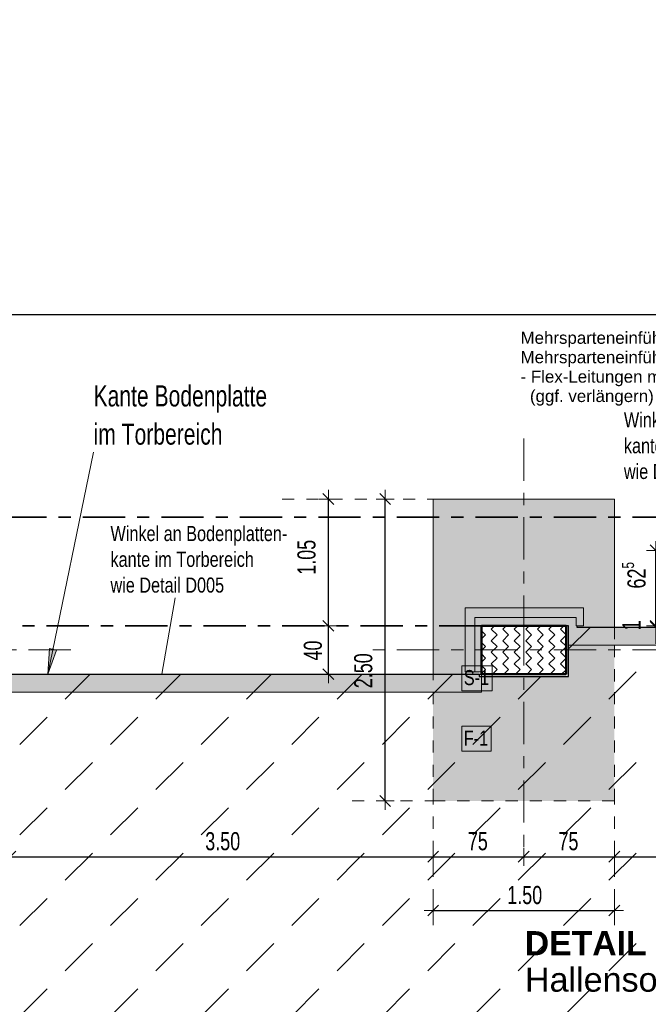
# Model space of a CAD drawing. Header units: metres. Extents: x 1333.9 to 1416.6, y -82.7 to -2.5.
# Tile 34 of 160: x 1354.2 to 1359.4, y -19 to -10.8. Entities that reach past the tile are written whole.
import ezdxf

# ---------------------------------------------------------------- set-up
doc = ezdxf.new("R2010")
doc.units = ezdxf.units.M
doc.header["$PDMODE"] = 65
for name, pattern in [('AUSGEZOGEN', [0]), ('GETRENNT2_S10', [0.225, 0.1, -0.05, 0, -0.025, 0, -0.05]), ('STRICHPUNKT2_S5', [0.5, 0.35, -0.05, 0.05, -0.05]), ('VERDECKT2_S2', [0.15, 0.1, -0.05])]:
    doc.linetypes.add(name, pattern=pattern)
for name, color, linetype, lineweight in [('XR$2$Bodenplatte', 1, 'AUSGEZOGEN', 50), ('XR$2$Fundament_1', 1, 'AUSGEZOGEN', 50), ('XR$2$STANDARD_1', 7, 'AUSGEZOGEN', 25), ('XR$2$Stütze Beton', 4, 'AUSGEZOGEN', 13), ('XR$3$Achsen', 4, 'AUSGEZOGEN', 13), ('XR$3$B_Füllungen-vorh-Gebäude', 8, 'AUSGEZOGEN', 18), ('XR$3$DETAIL', 7, 'AUSGEZOGEN', 25), ('XR$3$Legende', 4, 'AUSGEZOGEN', 13), ('XR$3$Maßlinie 1_50', 7, 'AUSGEZOGEN', 25), ('XR$3$Text 1_100', 3, 'AUSGEZOGEN', 18), ('XR$4$Muster', 4, 'AUSGEZOGEN', 13), ('XR$4$Möblierung', 4, 'AUSGEZOGEN', 13), ('XR$4$Schraffur', 4, 'AUSGEZOGEN', 13), ('XR$5$ZR_Heizung', 1, 'AUSGEZOGEN', 13), ('XR$5$ZR_SW', 1, 'AUSGEZOGEN', 25)]:
    doc.layers.add(name, color=color, linetype=linetype, lineweight=lineweight)
doc.layers.add('XR$3$_50394', color=7, linetype='Continuous')
doc.styles.add('ARIAL', font='arial.ttf')
doc.dimstyles.new('DIMSTYLE_3', dxfattribs={"dimtxt": 0.15, "dimasz": 0.15, "dimexe": 0, "dimexo": 0, "dimgap": 0.075, "dimtad": 2, "dimrnd": 0.005, "dimzin": 4, "dimdsep": 46, "dimtxsty": 'ARIAL', "dimblk1": 'ALL_ML_STRICH', "dimblk2": 'ALL_ML_STRICH', "dimsah": 1, "dimcen": 0, "dimclrd": 3, "dimclre": 3, "dimclrt": 3, "dimadec": 0, "dimazin": 0, "dimtfac": 1, "dimtdec": 0, "dimtix": 1, "dimtmove": 2, "dimatfit": 3, "dimfxl": 0, "dimtzin": 0, "dimlwd": 0, "dimlwe": 13, "dimarcsym": 0})
doc.dimstyles.new('DIMSTYLE_5', dxfattribs={"dimtxt": 0.15, "dimasz": 0.15, "dimexe": 0, "dimexo": 0, "dimgap": 0.075, "dimtad": 2, "dimdec": 1, "dimlfac": 100, "dimrnd": 0.5, "dimzin": 4, "dimdsep": 46, "dimtxsty": 'ARIAL', "dimblk1": 'ALL_ML_STRICH', "dimblk2": 'ALL_ML_STRICH', "dimsah": 1, "dimcen": 0, "dimclrd": 3, "dimclre": 3, "dimclrt": 3, "dimadec": 0, "dimazin": 0, "dimtfac": 1, "dimtdec": 0, "dimtix": 1, "dimtmove": 2, "dimatfit": 3, "dimfxl": 0, "dimtzin": 0, "dimlwd": 0, "dimlwe": 13, "dimarcsym": 0})
doc.dimstyles.new('DIMSTYLE_7', dxfattribs={"dimtxt": 0.15, "dimasz": 0.15, "dimexe": 0, "dimexo": 0, "dimgap": 0.075, "dimtad": 2, "dimdec": 1, "dimlfac": 100, "dimrnd": 0.5, "dimzin": 4, "dimdsep": 46, "dimtxsty": 'ARIAL', "dimblk1": 'ALL_ML_STRICH', "dimblk2": 'ALL_ML_STRICH', "dimsah": 1, "dimcen": 0, "dimclrd": 3, "dimclre": 3, "dimclrt": 3, "dimadec": 0, "dimazin": 0, "dimtfac": 1, "dimtdec": 0, "dimtix": 1, "dimtmove": 2, "dimatfit": 3, "dimfxl": 0, "dimtvp": 1.2, "dimtzin": 0, "dimlwd": 0, "dimlwe": 13, "dimarcsym": 0})

# ---------------------------------------------------------------- blocks, each defined once
blk = doc.blocks.new('COMPLEXOBJECT_2')
at = {"layer": 'XR$3$Achsen', "color": 4, "linetype": 'STRICHPUNKT2_S5', "lineweight": 13, "transparency": 33554687}
for p, q in [((1353.3701, -14.2682), (1353.3701, -15.7982)), ((1353.3701, -15.7982), (1353.3701, -17.7682)), ((1354.6201, -16.0182), (1352.1201, -16.0182))]:
    blk.add_line(p, q, dxfattribs=at)
blk = doc.blocks.new('COMPLEXOBJECT_3')
at = {"layer": 'XR$3$Achsen', "color": 4, "linetype": 'STRICHPUNKT2_S5', "lineweight": 13, "transparency": 33554687}
for p, q in [((1358.3701, -14.2682), (1358.3701, -15.7982)), ((1358.3701, -15.7982), (1358.3701, -17.7682)), ((1359.6201, -16.0182), (1357.1201, -16.0182))]:
    blk.add_line(p, q, dxfattribs=at)
blk = doc.blocks.new('ALL_ML_STRICH')
at = {"color": 0, "linetype": 'ByBlock', "lineweight": -2}
for p, q in [((-1, 0), (0.5, 0)), ((-0.3, -0.3), (0.3, 0.3)), ((0, -0.5), (0, 0.5))]:
    blk.add_line(p, q, dxfattribs=at)
blk = doc.blocks.new('*D34')
at = {"layer": 'DEFPOINTS', "color": 3, "linetype": 'AUSGEZOGEN', "lineweight": 13, "transparency": 33554687}
for p in [(1358.0621, -14.7682), (1357.2225, -17.2682), (1357.6201, -17.2682)]:
    blk.add_point(p, dxfattribs=at)
at = {"layer": 'XR$3$Maßlinie 1_50', "color": 3, "linetype": 'AUSGEZOGEN', "lineweight": -2, "transparency": 33554687}
for p, q in [((1357.2225, -14.7682), (1357.2225, -14.7682)), ((1357.2225, -17.2682), (1357.2225, -14.7682)), ((1357.2225, -17.2682), (1357.2225, -17.2682))]:
    blk.add_line(p, q, dxfattribs=at)
at = {"layer": 'XR$3$Maßlinie 1_50', "color": 3, "linetype": 'AUSGEZOGEN', "lineweight": 13, "transparency": 33554687, "xscale": 0.15, "yscale": 0.15, "zscale": 0.15}
for p, rotation in [((1357.2225, -14.7682), 90), ((1357.2225, -17.2682), 270)]:
    blk.add_blockref('ALL_ML_STRICH', p, dxfattribs=dict(at, rotation=rotation))
at = {"layer": 'XR$3$Maßlinie 1_50', "color": 3, "linetype": 'AUSGEZOGEN', "lineweight": 13, "transparency": 33554687, "insert": (1357.0424, -16.1903), "char_height": 0.15, "width": 0.428571, "attachment_point": 5, "rotation": 90, "style": 'ARIAL'}
blk.add_mtext('\\W0.71;\\A1;{\\A1;{2.50\\H0.099000;\\S^ ;}}', dxfattribs=at)
blk = doc.blocks.new('*D35')
at = {"layer": 'DEFPOINTS', "color": 3, "linetype": 'AUSGEZOGEN', "lineweight": 13, "transparency": 33554687}
for p in [(1357.6201, -16.9952), (1359.1201, -17.2682), (1357.6201, -18.1761)]:
    blk.add_point(p, dxfattribs=at)
at = {"layer": 'XR$3$Maßlinie 1_50', "color": 3, "linetype": 'AUSGEZOGEN', "lineweight": -2, "transparency": 33554687}
for p, q in [((1357.6201, -18.1761), (1357.6201, -18.1761)), ((1357.6201, -18.1761), (1359.1201, -18.1761)), ((1359.1201, -18.1761), (1359.1201, -18.1761))]:
    blk.add_line(p, q, dxfattribs=at)
at = {"layer": 'XR$3$Maßlinie 1_50', "color": 3, "linetype": 'AUSGEZOGEN', "lineweight": 13, "transparency": 33554687, "xscale": 0.15, "yscale": 0.15, "zscale": 0.15, "rotation": 180}
blk.add_blockref('ALL_ML_STRICH', (1357.6201, -18.1761), dxfattribs=at)
at = {"layer": 'XR$3$Maßlinie 1_50', "color": 3, "linetype": 'AUSGEZOGEN', "lineweight": 13, "transparency": 33554687, "xscale": 0.15, "yscale": 0.15, "zscale": 0.15}
blk.add_blockref('ALL_ML_STRICH', (1359.1201, -18.1761), dxfattribs=at)
at = {"layer": 'XR$3$Maßlinie 1_50', "color": 3, "linetype": 'AUSGEZOGEN', "lineweight": 13, "transparency": 33554687, "insert": (1358.3781, -18.0485), "char_height": 0.15, "width": 0.428571, "attachment_point": 5, "style": 'ARIAL'}
blk.add_mtext('\\W0.71;\\A1;{\\A1;{1.50\\H0.099000;\\S^ ;}}', dxfattribs=at)
blk = doc.blocks.new('*D46')
at = {"layer": 'DEFPOINTS', "color": 3, "linetype": 'AUSGEZOGEN', "lineweight": 13, "transparency": 33554687}
for p in [(1357.6201, -17.1632), (1354.1201, -17.2682), (1354.1201, -17.7304)]:
    blk.add_point(p, dxfattribs=at)
at = {"layer": 'XR$3$Maßlinie 1_50', "color": 3, "linetype": 'AUSGEZOGEN', "lineweight": -2, "transparency": 33554687}
for p, q in [((1354.1201, -17.7304), (1354.1201, -17.7304)), ((1354.1201, -17.7304), (1357.6201, -17.7304)), ((1357.6201, -17.7304), (1357.6201, -17.7304))]:
    blk.add_line(p, q, dxfattribs=at)
at = {"layer": 'XR$3$Maßlinie 1_50', "color": 3, "linetype": 'AUSGEZOGEN', "lineweight": 13, "transparency": 33554687, "xscale": 0.15, "yscale": 0.15, "zscale": 0.15, "rotation": 180}
blk.add_blockref('ALL_ML_STRICH', (1354.1201, -17.7304), dxfattribs=at)
at = {"layer": 'XR$3$Maßlinie 1_50', "color": 3, "linetype": 'AUSGEZOGEN', "lineweight": 13, "transparency": 33554687, "xscale": 0.15, "yscale": 0.15, "zscale": 0.15}
blk.add_blockref('ALL_ML_STRICH', (1357.6201, -17.7304), dxfattribs=at)
at = {"layer": 'XR$3$Maßlinie 1_50', "color": 3, "linetype": 'AUSGEZOGEN', "lineweight": 13, "transparency": 33554687, "insert": (1355.8781, -17.6028), "char_height": 0.15, "width": 0.428571, "attachment_point": 5, "style": 'ARIAL'}
blk.add_mtext('\\W0.71;\\A1;{\\A1;{3.50\\H0.099000;\\S^ ;}}', dxfattribs=at)
blk = doc.blocks.new('*D47')
at = {"layer": 'DEFPOINTS', "color": 3, "linetype": 'AUSGEZOGEN', "lineweight": 13, "transparency": 33554687}
for p in [(1357.6201, -17.1632), (1358.3701, -17.2682), (1357.6201, -17.7304)]:
    blk.add_point(p, dxfattribs=at)
at = {"layer": 'XR$3$Maßlinie 1_50', "color": 3, "linetype": 'AUSGEZOGEN', "lineweight": -2, "transparency": 33554687}
for p, q in [((1357.6201, -17.7304), (1357.6201, -17.7304)), ((1357.6201, -17.7304), (1358.3701, -17.7304)), ((1358.3701, -17.7304), (1358.3701, -17.7304))]:
    blk.add_line(p, q, dxfattribs=at)
at = {"layer": 'XR$3$Maßlinie 1_50', "color": 3, "linetype": 'AUSGEZOGEN', "lineweight": 13, "transparency": 33554687, "xscale": 0.15, "yscale": 0.15, "zscale": 0.15, "rotation": 180}
blk.add_blockref('ALL_ML_STRICH', (1357.6201, -17.7304), dxfattribs=at)
at = {"layer": 'XR$3$Maßlinie 1_50', "color": 3, "linetype": 'AUSGEZOGEN', "lineweight": 13, "transparency": 33554687, "xscale": 0.15, "yscale": 0.15, "zscale": 0.15}
blk.add_blockref('ALL_ML_STRICH', (1358.3701, -17.7304), dxfattribs=at)
at = {"layer": 'XR$3$Maßlinie 1_50', "color": 3, "linetype": 'AUSGEZOGEN', "lineweight": 13, "transparency": 33554687, "insert": (1357.9899, -17.6029), "char_height": 0.15, "width": 0.428571, "attachment_point": 5, "style": 'ARIAL'}
blk.add_mtext('\\W0.71;\\A1;{\\A1;{75\\H0.099000;\\S^ ;}}', dxfattribs=at)
blk = doc.blocks.new('*D48')
at = {"layer": 'DEFPOINTS', "color": 3, "linetype": 'AUSGEZOGEN', "lineweight": 13, "transparency": 33554687}
for p in [(1358.3701, -17.2682), (1359.1201, -17.2682), (1358.3701, -17.7304)]:
    blk.add_point(p, dxfattribs=at)
at = {"layer": 'XR$3$Maßlinie 1_50', "color": 3, "linetype": 'AUSGEZOGEN', "lineweight": -2, "transparency": 33554687}
for p, q in [((1358.3701, -17.7304), (1358.3701, -17.7304)), ((1358.3701, -17.7304), (1359.1201, -17.7304)), ((1359.1201, -17.7304), (1359.1201, -17.7304))]:
    blk.add_line(p, q, dxfattribs=at)
at = {"layer": 'XR$3$Maßlinie 1_50', "color": 3, "linetype": 'AUSGEZOGEN', "lineweight": 13, "transparency": 33554687, "xscale": 0.15, "yscale": 0.15, "zscale": 0.15, "rotation": 180}
blk.add_blockref('ALL_ML_STRICH', (1358.3701, -17.7304), dxfattribs=at)
at = {"layer": 'XR$3$Maßlinie 1_50', "color": 3, "linetype": 'AUSGEZOGEN', "lineweight": 13, "transparency": 33554687, "xscale": 0.15, "yscale": 0.15, "zscale": 0.15}
blk.add_blockref('ALL_ML_STRICH', (1359.1201, -17.7304), dxfattribs=at)
at = {"layer": 'XR$3$Maßlinie 1_50', "color": 3, "linetype": 'AUSGEZOGEN', "lineweight": 13, "transparency": 33554687, "insert": (1358.7399, -17.6029), "char_height": 0.15, "width": 0.428571, "attachment_point": 5, "style": 'ARIAL'}
blk.add_mtext('\\W0.71;\\A1;{\\A1;{75\\H0.099000;\\S^ ;}}', dxfattribs=at)
blk = doc.blocks.new('*D49')
at = {"layer": 'DEFPOINTS', "color": 3, "linetype": 'AUSGEZOGEN', "lineweight": 13, "transparency": 33554687}
for p in [(1360.1301, -16.8432), (1359.1201, -17.2682), (1359.1201, -17.7304)]:
    blk.add_point(p, dxfattribs=at)
at = {"layer": 'XR$3$Maßlinie 1_50', "color": 3, "linetype": 'AUSGEZOGEN', "lineweight": -2, "transparency": 33554687}
for p, q in [((1359.1201, -17.7304), (1359.1201, -17.7304)), ((1359.1201, -17.7304), (1360.1301, -17.7304)), ((1360.1301, -17.7304), (1360.1301, -17.7304))]:
    blk.add_line(p, q, dxfattribs=at)
at = {"layer": 'XR$3$Maßlinie 1_50', "color": 3, "linetype": 'AUSGEZOGEN', "lineweight": 13, "transparency": 33554687, "xscale": 0.15, "yscale": 0.15, "zscale": 0.15, "rotation": 180}
blk.add_blockref('ALL_ML_STRICH', (1359.1201, -17.7304), dxfattribs=at)
at = {"layer": 'XR$3$Maßlinie 1_50', "color": 3, "linetype": 'AUSGEZOGEN', "lineweight": 13, "transparency": 33554687, "xscale": 0.15, "yscale": 0.15, "zscale": 0.15}
blk.add_blockref('ALL_ML_STRICH', (1360.1301, -17.7304), dxfattribs=at)
at = {"layer": 'XR$3$Maßlinie 1_50', "color": 3, "linetype": 'AUSGEZOGEN', "lineweight": 13, "transparency": 33554687, "insert": (1359.6432, -17.6029), "char_height": 0.15, "width": 0.428571, "attachment_point": 5, "style": 'ARIAL'}
blk.add_mtext('\\W0.71;\\A1;{\\A1;{1.01\\H0.099000;\\S^ ;}}', dxfattribs=at)
blk = doc.blocks.new('*D60')
at = {"layer": 'DEFPOINTS', "color": 3, "linetype": 'AUSGEZOGEN', "lineweight": 13, "transparency": 33554687}
for p in [(1358.0201, -15.8182), (1356.7525, -16.2182), (1356.7525, -16.2182)]:
    blk.add_point(p, dxfattribs=at)
at = {"layer": 'XR$3$Maßlinie 1_50', "color": 3, "linetype": 'AUSGEZOGEN', "lineweight": -2, "transparency": 33554687}
for p, q in [((1356.7525, -15.8182), (1356.7525, -15.8182)), ((1356.7525, -16.2182), (1356.7525, -15.8182)), ((1356.7525, -16.2182), (1356.7525, -16.2182))]:
    blk.add_line(p, q, dxfattribs=at)
at = {"layer": 'XR$3$Maßlinie 1_50', "color": 3, "linetype": 'AUSGEZOGEN', "lineweight": 13, "transparency": 33554687, "xscale": 0.15, "yscale": 0.15, "zscale": 0.15}
for p, rotation in [((1356.7525, -15.8182), 90), ((1356.7525, -16.2182), 270)]:
    blk.add_blockref('ALL_ML_STRICH', p, dxfattribs=dict(at, rotation=rotation))
at = {"layer": 'XR$3$Maßlinie 1_50', "color": 3, "linetype": 'AUSGEZOGEN', "lineweight": 13, "transparency": 33554687, "insert": (1356.625, -16.0229), "char_height": 0.15, "width": 0.428571, "attachment_point": 5, "rotation": 90, "style": 'ARIAL'}
blk.add_mtext('\\W0.71;\\A1;{\\A1;{40\\H0.099000;\\S^ ;}}', dxfattribs=at)
blk = doc.blocks.new('*D61')
at = {"layer": 'DEFPOINTS', "color": 3, "linetype": 'AUSGEZOGEN', "lineweight": 13, "transparency": 33554687}
for p in [(1357.5921, -14.7682), (1356.7525, -15.8182), (1358.0201, -15.8182)]:
    blk.add_point(p, dxfattribs=at)
at = {"layer": 'XR$3$Maßlinie 1_50', "color": 3, "linetype": 'AUSGEZOGEN', "lineweight": -2, "transparency": 33554687}
for p, q in [((1356.7525, -14.7682), (1356.7525, -14.7682)), ((1356.7525, -15.8182), (1356.7525, -14.7682)), ((1356.7525, -15.8182), (1356.7525, -15.8182))]:
    blk.add_line(p, q, dxfattribs=at)
at = {"layer": 'XR$3$Maßlinie 1_50', "color": 3, "linetype": 'AUSGEZOGEN', "lineweight": 13, "transparency": 33554687, "xscale": 0.15, "yscale": 0.15, "zscale": 0.15}
for p, rotation in [((1356.7525, -14.7682), 90), ((1356.7525, -15.8182), 270)]:
    blk.add_blockref('ALL_ML_STRICH', p, dxfattribs=dict(at, rotation=rotation))
at = {"layer": 'XR$3$Maßlinie 1_50', "color": 3, "linetype": 'AUSGEZOGEN', "lineweight": 13, "transparency": 33554687, "insert": (1356.5724, -15.2509), "char_height": 0.15, "width": 0.428571, "attachment_point": 5, "rotation": 90, "style": 'ARIAL'}
blk.add_mtext('\\W0.71;\\A1;{\\A1;{1.05\\H0.099000;\\S^ ;}}', dxfattribs=at)
blk = doc.blocks.new('*D62')
at = {"layer": 'DEFPOINTS', "color": 3, "linetype": 'AUSGEZOGEN', "lineweight": 13, "transparency": 33554687}
for p in [(1359.4625, -15.8282), (1360.1301, -15.8282), (1360.2201, -15.8182)]:
    blk.add_point(p, dxfattribs=at)
at = {"layer": 'XR$3$Maßlinie 1_50', "color": 3, "linetype": 'AUSGEZOGEN', "lineweight": -2, "transparency": 33554687}
for p, q in [((1359.4625, -15.8182), (1359.4625, -15.8182)), ((1359.4625, -15.8282), (1359.4625, -15.8182)), ((1359.4625, -15.8282), (1359.4625, -15.8282))]:
    blk.add_line(p, q, dxfattribs=at)
at = {"layer": 'XR$3$Maßlinie 1_50', "color": 3, "linetype": 'AUSGEZOGEN', "lineweight": 13, "transparency": 33554687, "xscale": 0.15, "yscale": 0.15, "zscale": 0.15}
for p, rotation in [((1359.4625, -15.8282), 270), ((1359.4625, -15.8182), 90)]:
    blk.add_blockref('ALL_ML_STRICH', p, dxfattribs=dict(at, rotation=rotation))
at = {"layer": 'XR$3$Maßlinie 1_50', "color": 3, "linetype": 'AUSGEZOGEN', "lineweight": 13, "transparency": 33554687, "insert": (1359.2625, -15.8136), "char_height": 0.15, "width": 0.321429, "attachment_point": 5, "rotation": 90, "style": 'ARIAL'}
blk.add_mtext('\\W0.71;\\A1;{\\A1;{1\\H0.099000;\\S^ ;}}', dxfattribs=at)
blk = doc.blocks.new('*D63')
at = {"layer": 'DEFPOINTS', "color": 3, "linetype": 'AUSGEZOGEN', "lineweight": 13, "transparency": 33554687}
for p in [(1360.3021, -15.1932), (1359.4625, -15.8182), (1360.2201, -15.8182)]:
    blk.add_point(p, dxfattribs=at)
at = {"layer": 'XR$3$Maßlinie 1_50', "color": 3, "linetype": 'AUSGEZOGEN', "lineweight": -2, "transparency": 33554687}
for p, q in [((1359.4625, -15.1932), (1359.4625, -15.1932)), ((1359.4625, -15.8182), (1359.4625, -15.1932)), ((1359.4625, -15.8182), (1359.4625, -15.8182))]:
    blk.add_line(p, q, dxfattribs=at)
at = {"layer": 'XR$3$Maßlinie 1_50', "color": 3, "linetype": 'AUSGEZOGEN', "lineweight": 13, "transparency": 33554687, "xscale": 0.15, "yscale": 0.15, "zscale": 0.15}
for p, rotation in [((1359.4625, -15.1932), 90), ((1359.4625, -15.8182), 270)]:
    blk.add_blockref('ALL_ML_STRICH', p, dxfattribs=dict(at, rotation=rotation))
at = {"layer": 'XR$3$Maßlinie 1_50', "color": 3, "linetype": 'AUSGEZOGEN', "lineweight": 13, "transparency": 33554687, "insert": (1359.2824, -15.3997), "char_height": 0.15, "width": 0.428571, "attachment_point": 5, "rotation": 90, "style": 'ARIAL'}
blk.add_mtext('\\W0.71;\\A1;{\\A1;{62\\H0.099000;\\S5^ ;}}', dxfattribs=at)
blk = doc.blocks.new('MUSTER_0')
at = {"layer": 'XR$4$Muster', "color": 52, "linetype": 'AUSGEZOGEN', "lineweight": 13, "transparency": 33554687}
for p, q in [((1358.7401, -16.0099), (1358.9218, -15.8282)), ((1354.575, -16.425), (1354.7818, -16.2182)), ((1355.325, -16.425), (1355.5318, -16.2182)), ((1356.075, -16.425), (1356.2818, -16.2182)), ((1356.825, -16.425), (1357.0318, -16.2182)), ((1357.575, -16.425), (1357.7818, -16.2182)), ((1359.075, -16.425), (1359.3, -16.2)), ((1358.325, -16.425), (1358.5118, -16.2382)), ((1354.2, -16.8), (1354.425, -16.575)), ((1354.95, -16.8), (1355.175, -16.575)), ((1355.7, -16.8), (1355.925, -16.575)), ((1356.45, -16.8), (1356.675, -16.575)), ((1357.2, -16.8), (1357.425, -16.575)), ((1357.95, -16.8), (1358.175, -16.575)), ((1354.575, -17.175), (1354.8, -16.95)), ((1355.325, -17.175), (1355.55, -16.95)), ((1356.075, -17.175), (1356.3, -16.95)), ((1356.825, -17.175), (1357.05, -16.95)), ((1357.575, -17.175), (1357.8, -16.95)), ((1358.325, -17.175), (1358.55, -16.95)), ((1359.075, -17.175), (1359.3, -16.95)), ((1354.2, -17.55), (1354.425, -17.325)), ((1354.95, -17.55), (1355.175, -17.325)), ((1355.7, -17.55), (1355.925, -17.325)), ((1356.45, -17.55), (1356.675, -17.325)), ((1357.2, -17.55), (1357.425, -17.325)), ((1357.95, -17.55), (1358.175, -17.325)), ((1358.7, -17.55), (1358.925, -17.325)), ((1354.575, -17.925), (1354.8, -17.7)), ((1355.325, -17.925), (1355.55, -17.7)), ((1356.075, -17.925), (1356.3, -17.7)), ((1357.575, -17.925), (1357.8, -17.7)), ((1358.325, -17.925), (1358.55, -17.7)), ((1359.075, -17.925), (1359.3, -17.7)), ((1354.2, -18.3), (1354.425, -18.075)), ((1354.95, -18.3), (1355.175, -18.075)), ((1355.7, -18.3), (1355.925, -18.075)), ((1356.45, -18.3), (1356.675, -18.075)), ((1357.2, -18.3), (1357.425, -18.075)), ((1357.95, -18.3), (1358.175, -18.075)), ((1358.7, -18.3), (1358.925, -18.075)), ((1354.575, -18.675), (1354.8, -18.45)), ((1355.325, -18.675), (1355.55, -18.45)), ((1356.075, -18.675), (1356.3, -18.45)), ((1356.825, -18.675), (1357.05, -18.45)), ((1357.575, -18.675), (1357.8, -18.45)), ((1358.325, -18.675), (1358.55, -18.45)), ((1359.075, -18.675), (1359.3, -18.45)), ((1354.2, -19.05), (1354.425, -18.825)), ((1355.7, -19.05), (1355.925, -18.825)), ((1356.45, -19.05), (1356.675, -18.825)), ((1357.2, -19.05), (1357.425, -18.825)), ((1357.95, -19.05), (1358.175, -18.825)), ((1358.7, -19.05), (1358.925, -18.825))]:
    blk.add_line(p, q, dxfattribs=at)
for points in [[(1358.7, -16.8), (1358.8869, -16.6131), (1358.8869, -16.6131), (1358.925, -16.575)], [(1356.825, -17.925), (1356.987, -17.763), (1356.987, -17.763), (1357.05, -17.7)], [(1354.95, -19.05), (1355.0871, -18.9129), (1355.0871, -18.9129), (1355.175, -18.825)]]:
    blk.add_lwpolyline(points, dxfattribs=at)

msp = doc.modelspace()

# ---------------------------------------------------------------- hatches: boundary and pattern name
at = {"layer": 'XR$3$Maßlinie 1_50', "linetype": 'AUSGEZOGEN', "lineweight": 13, "transparency": 33554687}
msp.add_hatch(color=4, dxfattribs=at).paths.add_polyline_path([(1354.443, -16.0065), (1354.4299, -16.2182), (1354.5017, -16.0186)])
at = {"layer": 'XR$4$Muster', "linetype": 'AUSGEZOGEN', "lineweight": 18, "transparency": 33554687}
msp.add_hatch(color=253, dxfattribs=at).paths.add_polyline_path([(1358.8651, -15.6682), (1357.8851, -15.6682), (1357.8851, -16.1986), (1358.0201, -16.1986), (1358.0201, -15.8182), (1358.8651, -15.8182)])
at = {"layer": 'XR$4$Möblierung', "linetype": 'AUSGEZOGEN', "lineweight": 13, "transparency": 33554687}
for color, points in [(254, [(1358.0001, -16.2182), (1358.0001, -16.1986), (1357.8851, -16.1986), (1357.8851, -15.8182), (1357.8851, -15.8182), (1357.8851, -15.6682), (1358.8651, -15.6682), (1358.8651, -15.8182), (1358.7401, -15.8182), (1358.7401, -15.8282), (1359.1201, -15.8282), (1359.1201, -14.7682), (1357.6201, -14.7682), (1357.6201, -16.2182)]), (8, [(1360.2001, -15.8282), (1358.7401, -15.8282), (1358.7401, -15.9782), (1360.2001, -15.9782)]), (254, [(1357.6201, -16.3682), (1357.6201, -17.2682), (1359.1201, -17.2682), (1359.1201, -15.9782), (1358.7401, -15.9782), (1358.7401, -16.2382), (1358.0201, -16.2382), (1358.0201, -16.3682)]), (8, [(1353.7201, -16.3682), (1358.0181, -16.3682), (1358.0181, -16.2182), (1353.7201, -16.2182)])]:
    msp.add_hatch(color=color, dxfattribs=at).paths.add_polyline_path(points)
at = {"layer": 'XR$4$Schraffur', "linetype": 'AUSGEZOGEN', "lineweight": 13, "transparency": 33554687}
h = msp.add_hatch(dxfattribs=at)
h.set_pattern_fill('MUSTER', color=35, scale=0.0675, angle=315, style=0, pattern_type=2)
h.set_pattern_definition([(315, (0.19092, -4e-17), (0.0954594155, -2e-17), [0.0675, -0.0675]), (45, (0.19092, -4e-17), (2e-17, 0.0954594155), [0.0675, -0.0675])])
h.paths.add_polyline_path([(1358.7201, -16.2182), (1358.7201, -15.8182), (1358.0201, -15.8182), (1358.0201, -16.2182)], flags=0)

# ---------------------------------------------------------------- linework, layer by layer
at = {"layer": 'XR$2$Bodenplatte', "color": 7, "linetype": 'AUSGEZOGEN', "lineweight": 25, "transparency": 33554687}
for p, q in [((1358.7401, -15.8182), (1358.7201, -15.8182)), ((1358.7401, -16.2382), (1358.7401, -15.8182)), ((1358.7401, -16.2382), (1358.7401, -15.8182)), ((1358.8101, -15.8182), (1358.8101, -15.8282)), ((1358.8101, -15.8282), (1360.1301, -15.8282)), ((1353.7201, -16.2182), (1358.0201, -16.2182)), ((1358.0001, -16.2182), (1358.0001, -16.2382)), ((1358.0001, -16.2382), (1358.7401, -16.2382)), ((1358.0001, -16.2382), (1358.7401, -16.2382)), ((1358.7401, -16.2382), (1358.7401, -16.2382))]:
    msp.add_line(p, q, dxfattribs=at)
at = {"layer": 'XR$2$Fundament_1', "color": 4, "linetype": 'AUSGEZOGEN', "lineweight": 13, "transparency": 33554687}
for p, q in [((1357.6201, -16.2182), (1357.6201, -14.7682)), ((1357.9651, -16.1986), (1357.9651, -15.7482)), ((1357.9651, -15.7482), (1358.8051, -15.7482)), ((1358.8051, -15.7482), (1358.8051, -15.8182))]:
    msp.add_line(p, q, dxfattribs=at)
msp.add_lwpolyline([(1357.6201, -14.7682), (1359.1201, -14.7682), (1359.1201, -15.8282)], dxfattribs=at)
at = {"layer": 'XR$2$Fundament_1', "color": 4, "linetype": 'VERDECKT2_S2', "lineweight": 13, "transparency": 33554687}
msp.add_lwpolyline([(1359.1201, -15.8282), (1359.1201, -15.9782), (1359.1201, -16.3682), (1359.1201, -17.2682), (1357.6201, -17.2682), (1357.6201, -15.8282)], dxfattribs=at)
at = {"layer": 'XR$2$STANDARD_1', "color": 7, "linetype": 'AUSGEZOGEN', "lineweight": 18, "transparency": 33554687}
for p, q in [((1357.8851, -16.1986), (1357.8851, -15.6682)), ((1357.8851, -15.6682), (1358.8651, -15.6682)), ((1358.8651, -15.6682), (1358.8651, -15.8182)), ((1358.8651, -15.8182), (1358.8101, -15.8182)), ((1358.7401, -15.9782), (1360.2001, -15.9782)), ((1357.8851, -16.1986), (1358.0201, -16.1986)), ((1358.0201, -16.2182), (1358.0201, -16.3682)), ((1358.0201, -16.3682), (1353.7201, -16.3682))]:
    msp.add_line(p, q, dxfattribs=at)
at = {"layer": 'XR$2$Stütze Beton', "color": 4, "linetype": 'AUSGEZOGEN', "lineweight": 50, "transparency": 33554687}
msp.add_lwpolyline([(1358.0201, -15.8182), (1358.7201, -15.8182), (1358.7201, -16.2182), (1358.0201, -16.2182), (1358.0201, -15.8182)], close=True, dxfattribs=at)
at = {"layer": 'XR$3$Achsen', "color": 35, "linetype": 'STRICHPUNKT2_S5', "lineweight": 35, "transparency": 33554687}
for p, q in [((1360.9201, -14.9182), (1338.7274, -14.9182)), ((1358.0201, -15.8182), (1338.7274, -15.8182))]:
    msp.add_line(p, q, dxfattribs=at)
at = {"layer": 'XR$3$Legende', "color": 4, "linetype": 'GETRENNT2_S10', "lineweight": 13, "transparency": 33554687}
for p, q in [((1356.371, -14.7682), (1357.6201, -14.7682)), ((1356.9501, -17.2682), (1357.6201, -17.2682)), ((1357.6201, -18.2982), (1357.6201, -17.2682)), ((1359.1201, -18.2982), (1359.1201, -17.2682))]:
    msp.add_line(p, q, dxfattribs=at)
at = {"layer": 'XR$3$Maßlinie 1_50', "color": 4, "linetype": 'AUSGEZOGEN', "lineweight": 13, "transparency": 33554687}
for p, q in [((1354.8089, -14.3807), (1354.4299, -16.2182)), ((1355.4851, -15.5873), (1355.3742, -16.2182)), ((1354.443, -16.0065), (1354.4299, -16.2182)), ((1354.4299, -16.2182), (1354.5017, -16.0186)), ((1354.5017, -16.0186), (1354.443, -16.0065)), ((1354.4724, -16.0126), (1354.4754, -15.9979)), ((1354.4299, -16.2182), (1354.4299, -16.2182)), ((1354.4299, -16.2182), (1354.4299, -16.2182)), ((1354.4299, -16.2182), (1354.4299, -16.2182))]:
    msp.add_line(p, q, dxfattribs=at)
at = {"layer": 'XR$3$Text 1_100', "color": 3, "linetype": 'AUSGEZOGEN', "lineweight": 18, "transparency": 33554687}
for points in [[(1357.8574, -16.3569), (1358.1081, -16.3569), (1358.1081, -16.1486), (1357.8574, -16.1486), (1357.8574, -16.3569)], [(1357.8574, -16.8569), (1358.1002, -16.8569), (1358.1002, -16.6486), (1357.8574, -16.6486), (1357.8574, -16.8569)]]:
    msp.add_lwpolyline(points, dxfattribs=at)
at = {"layer": 'XR$5$ZR_SW', "color": 7, "lineweight": 25, "transparency": 33554687}
msp.add_lwpolyline([(1361.0627, -13.2425), (1344.2932, -13.2425), (1337.9513, -6.6628)], dxfattribs=at)

# ---------------------------------------------------------------- block references
at = {"layer": 'XR$3$Achsen', "color": 4, "linetype": 'STRICHPUNKT2_S5', "lineweight": 13, "transparency": 33554687}
for name in ['COMPLEXOBJECT_2', 'COMPLEXOBJECT_3']:
    msp.add_blockref(name, (0, 0), dxfattribs=at)
at = {"layer": 'XR$4$Muster', "color": 52, "linetype": 'AUSGEZOGEN', "lineweight": 13, "transparency": 33554687}
msp.add_blockref('MUSTER_0', (0, 0), dxfattribs=at)

# ---------------------------------------------------------------- texts
at = {"layer": 'XR$3$_50394', "color": 7, "linetype": 'AUSGEZOGEN', "lineweight": 13, "transparency": 33554687, "insert": (1358.38, -18.6479), "char_height": 0.2, "width": 1.697377, "attachment_point": 1, "style": 'ARIAL'}
msp.add_mtext('\\W1.01;Hallensockel', dxfattribs=at)
at = {"layer": 'XR$3$B_Füllungen-vorh-Gebäude', "color": 7, "transparency": 33554687, "attachment_point": 1, "style": 'ARIAL'}
for s, insert, char_height, width, line_spacing_factor in [('\\A1;{\\fArial|i0|b0;\\H0.175000;\\W0.714286;\\C7;Kante Bodenplatte}\\P{\\fArial|i0|b0;\\H0.175000;\\W0.714286;\\C7;im Torbereich }\\P', (1354.8089, -13.8266), 0.175, 1.506527, 1.084337), ('\\A1;{\\fArial|i0|b0;\\H0.125000;\\W0.769231;\\C7;Winkel an Bodenplatten-}\\P{\\fArial|i0|b0;\\H0.125000;\\W0.769231;\\C7;kante im Türbereich }\\P{\\fArial|i0|b0;\\H0.125000;\\W0.769231;\\C7;wie Detail D005}\\P', (1359.1992, -14.0506), 0.125, 1.51948, 1.024096), ('\\A1;{\\fArial|i0|b0;\\H0.125000;\\W0.769231;\\C7;Winkel an Bodenplatten-}\\P{\\fArial|i0|b0;\\H0.125000;\\W0.769231;\\C7;kante im Torbereich }\\P{\\fArial|i0|b0;\\H0.125000;\\W0.769231;\\C7;wie Detail D005}\\P', (1354.9491, -14.9915), 0.125, 1.51948, 1.024096)]:
    msp.add_mtext(s, dxfattribs=dict(at, insert=insert, char_height=char_height, width=width, line_spacing_factor=line_spacing_factor))
at = {"layer": 'XR$3$DETAIL', "color": 3, "linetype": 'AUSGEZOGEN', "lineweight": 25, "transparency": 33554687, "insert": (1358.3787, -18.5497), "char_height": 0.2, "width": 1.938545, "attachment_point": 7, "style": 'ARIAL'}
msp.add_mtext('\\A1;{\\fArial|i0|b1;\\H0.200000;\\W1.000000;\\C3;DETAIL D 003}\\P', dxfattribs=at)
at = {"layer": 'XR$3$Text 1_100', "color": 3, "linetype": 'AUSGEZOGEN', "lineweight": 18, "transparency": 33554687, "char_height": 0.125, "attachment_point": 7, "style": 'ARIAL'}
for s, insert, width in [('\\W0.77;S-1', (1357.874, -16.3111), 0.265386), ('\\W0.77;F-1', (1357.874, -16.8111), 0.257452)]:
    msp.add_mtext(s, dxfattribs=dict(at, insert=insert, width=width))
at = {"layer": 'XR$5$ZR_Heizung', "color": 7, "transparency": 33554687, "insert": (1358.3438, -13.3831), "char_height": 0.1, "width": 2.836745, "attachment_point": 1, "line_spacing_factor": 0.963855, "style": 'ARIAL'}
msp.add_mtext('\\A1;{\\fArial|i0|b0;\\H0.100000;\\W1.000000;\\C7;Mehrsparteneinführung RS -1,25}\\P{\\fArial|i0|b0;\\H0.100000;\\W1.000000;\\C7;Mehrsparteneinführung RS - Biegeradius 1m}\\P{\\fArial|i0|b0;\\H0.100000;\\W1.000000;\\C7;- Flex-Leitungen mind. 2m herausführen}\\P{\\fArial|i0|b0;\\H0.100000;\\W1.000000;\\C7;  (ggf. verlängern)}\\P', dxfattribs=at)

# ---------------------------------------------------------------- dimensions: what is measured, and where the dimension line sits
at = {"layer": 'XR$3$Maßlinie 1_50', "color": 3, "linetype": 'AUSGEZOGEN', "lineweight": 13, "transparency": 33554687}
for base, p1, p2, dimstyle, picture, middle in [((1356.7525, -14.7682), (1356.7525, -15.8182), (1356.7525, -14.7682), 'DIMSTYLE_3', '*D61', (1356.5724, -15.2509)), ((1357.2225, -14.7682), (1357.2225, -17.2682), (1357.2225, -14.7682), 'DIMSTYLE_3', '*D34', (1357.0424, -16.1903)), ((1359.4625, -15.1932), (1359.4625, -15.8182), (1359.4625, -15.1932), 'DIMSTYLE_5', '*D63', (1359.2824, -15.3997)), ((1359.4625, -15.8182), (1359.4625, -15.8282), (1359.4625, -15.8182), 'DIMSTYLE_7', '*D62', (1359.2625, -15.8136)), ((1356.7525, -15.8182), (1356.7525, -16.2182), (1356.7525, -15.8182), 'DIMSTYLE_7', '*D60', (1356.625, -16.0229))]:
    dim = msp.add_linear_dim(base=base, p1=p1, p2=p2, angle=90, dimstyle=dimstyle, override={"dimpost": '<>', "dimclrd": 3, "dimclre": 3, "dimclrt": 3, "dimlwd": 0, "dimlwe": 13}, dxfattribs=at)
    dim.commit()
    dim.dimension.update_dxf_attribs({"geometry": picture, "text_midpoint": middle, "dimtype": 160})
for base, p1, p2, dimstyle, picture, middle in [((1360.1301, -17.7304), (1359.1201, -17.7304), (1360.1301, -17.7304), 'DIMSTYLE_3', '*D49', (1359.6432, -17.6029)), ((1359.1201, -18.1761), (1357.6201, -18.1761), (1359.1201, -18.1761), 'DIMSTYLE_3', '*D35', (1358.3781, -18.0485)), ((1357.6201, -17.7304), (1354.1201, -17.7304), (1357.6201, -17.7304), 'DIMSTYLE_3', '*D46', (1355.8781, -17.6028)), ((1358.3701, -17.7304), (1357.6201, -17.7304), (1358.3701, -17.7304), 'DIMSTYLE_5', '*D47', (1357.9899, -17.6029)), ((1359.1201, -17.7304), (1358.3701, -17.7304), (1359.1201, -17.7304), 'DIMSTYLE_5', '*D48', (1358.7399, -17.6029))]:
    dim = msp.add_linear_dim(base=base, p1=p1, p2=p2, dimstyle=dimstyle, override={"dimpost": '<>', "dimclrd": 3, "dimclre": 3, "dimclrt": 3, "dimlwd": 0, "dimlwe": 13}, dxfattribs=at)
    dim.commit()
    dim.dimension.update_dxf_attribs({"geometry": picture, "text_midpoint": middle, "dimtype": 160})

doc.saveas('drawing.dxf')
